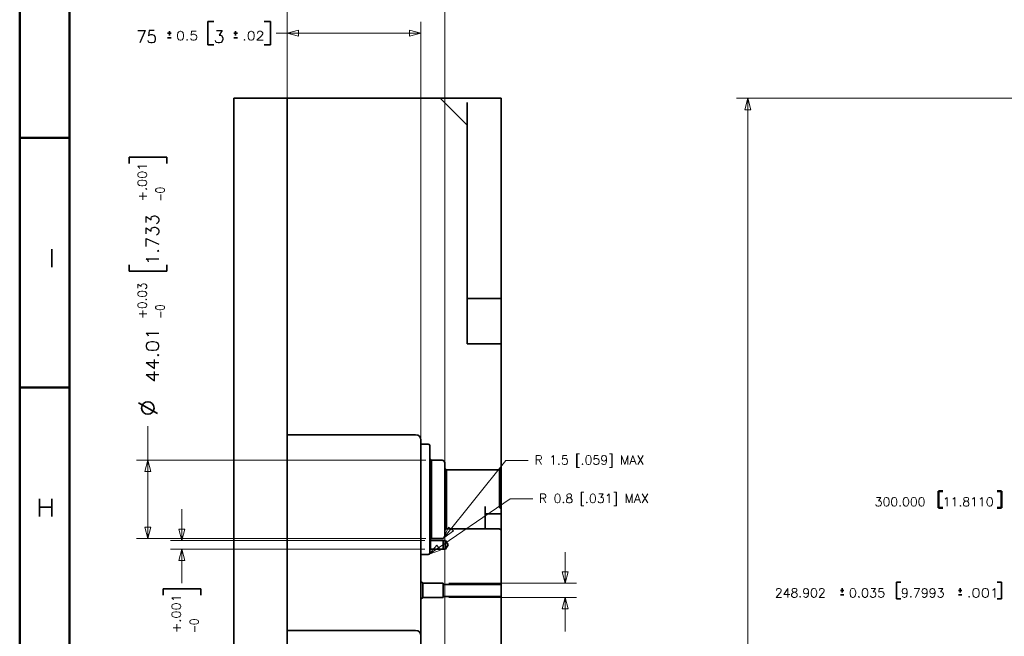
# Model space of a CAD drawing. Header units: millimetres. Extents: x 0 to 1189, y 0 to 841.
# Tile 5 of 28: x 0 to 276, y 490 to 663. Entities that reach past the tile are written whole.
import ezdxf

# ---------------------------------------------------------------- set-up
doc = ezdxf.new("R2010")
doc.units = ezdxf.units.MM
doc.layers.add('1', color=7, linetype='Continuous')
doc.styles.add('pwfont', font='simplex.shx')

msp = doc.modelspace()

# ---------------------------------------------------------------- linework, layer by layer
at = {"layer": '1', "color": 7, "linetype": 'Continuous', "lineweight": 50}
for p, q in [((0, 0), (0, 841)), ((14, 14), (14, 827)), ((0, 630), (14, 630)), ((0, 560), (14, 560))]:
    msp.add_line(p, q, dxfattribs=at)
at = {"layer": '1', "color": 4, "linetype": 'Continuous', "lineweight": 13}
for p, q in [((75.04, 212.05), (75.04, 684.27)), ((119.19, 221.43), (119.19, 684.27)), ((75.04, 642.68), (75.04, 662.53)), ((112.54, 511.03), (112.54, 662.53)), ((302.84, 641.1), (201.06, 641.1)), ((75.04, 545.14), (75.04, 103.88)), ((113.9, 539.6), (32.76, 539.6)), ((113.9, 517.59), (32.76, 517.59)), ((113.65, 517.1), (42.31, 517.1)), ((113.65, 514.59), (42.31, 514.59)), ((120.37, 505.05), (156.12, 505.05)), ((120.37, 501.05), (156.12, 501.05))]:
    msp.add_line(p, q, dxfattribs=at)
at = {"layer": '1', "color": 1, "linetype": 'Continuous', "lineweight": 35}
for p, q in [((41.97, 659.98), (41.97, 658.73)), ((60.56, 659.98), (60.56, 658.73)), ((42.47, 659.36), (41.47, 659.36)), ((41.47, 658.11), (42.47, 658.11)), ((61.06, 659.36), (60.06, 659.36)), ((60.06, 658.11), (61.06, 658.11))]:
    msp.add_line(p, q, dxfattribs=at)
at = {"layer": '1', "color": 2, "linetype": 'Continuous', "lineweight": 35}
for p, q in [((52.72, 662.64), (52.72, 656.07)), ((54.47, 662.64), (52.72, 662.64)), ((70.34, 662.64), (68.59, 662.64)), ((70.34, 656.07), (70.34, 662.64)), ((52.72, 656.07), (54.47, 656.07)), ((68.59, 656.07), (70.34, 656.07)), ((30.66, 624.57), (30.66, 622.82)), ((41.22, 624.57), (30.66, 624.57)), ((41.22, 622.82), (41.22, 624.57)), ((30.66, 594.36), (30.66, 592.61)), ((41.22, 592.61), (41.22, 594.36)), ((30.66, 592.61), (41.22, 592.61)), ((38.61, 552.69), (33.32, 555.67)), ((40.2, 503.48), (40.2, 501.73)), ((50.76, 503.48), (40.2, 503.48)), ((50.76, 501.73), (50.76, 503.48))]:
    msp.add_line(p, q, dxfattribs=at)
at = {"layer": '1', "color": 7, "linetype": 'Continuous', "lineweight": 13}
for p, q in [((78.21, 660.21), (75.04, 659.36)), ((78.21, 658.51), (78.21, 660.21)), ((109.36, 660.21), (109.36, 658.51)), ((112.54, 659.36), (109.36, 660.21)), ((112.54, 659.36), (71.92, 659.36)), ((75.04, 659.36), (78.21, 658.51)), ((109.36, 658.51), (112.54, 659.36)), ((204.23, 641.1), (203.38, 637.92)), ((205.08, 637.92), (204.23, 641.1)), ((204.23, 641.1), (204.23, 399.65)), ((203.38, 637.92), (205.08, 637.92)), ((35.94, 517.59), (35.94, 549.12)), ((35.94, 539.6), (35.09, 536.42)), ((36.79, 536.42), (35.94, 539.6)), ((136.29, 539.51), (118.97, 517.81)), ((142.64, 539.51), (136.29, 539.51)), ((35.09, 536.42), (36.79, 536.42)), ((137.54, 528.72), (114.87, 513.21)), ((143.89, 528.72), (137.54, 528.72)), ((45.48, 517.1), (45.48, 525.85)), ((35.09, 520.77), (35.94, 517.59)), ((36.79, 520.77), (35.09, 520.77)), ((35.94, 517.59), (36.79, 520.77)), ((44.63, 520.28), (45.48, 517.1)), ((46.33, 520.28), (44.63, 520.28)), ((45.48, 517.1), (46.33, 520.28)), ((120.29, 520.82), (118.97, 517.81)), ((118.97, 517.81), (121.62, 519.76)), ((121.62, 519.76), (120.29, 520.82)), ((45.48, 514.59), (44.63, 511.41)), ((46.33, 511.41), (45.48, 514.59)), ((45.48, 514.59), (45.48, 505.06)), ((117.01, 515.71), (114.87, 513.21)), ((114.87, 513.21), (117.97, 514.3)), ((117.97, 514.3), (117.01, 515.71)), ((152.94, 505.05), (152.94, 513.8)), ((44.63, 511.41), (46.33, 511.41)), ((152.09, 508.22), (152.94, 505.05)), ((153.79, 508.22), (152.09, 508.22)), ((152.94, 505.05), (153.79, 508.22)), ((152.94, 501.05), (152.09, 497.87)), ((153.79, 497.87), (152.94, 501.05)), ((152.94, 501.05), (152.94, 491.52)), ((152.09, 497.87), (153.79, 497.87))]:
    msp.add_line(p, q, dxfattribs=at)
at = {"layer": '1', "color": 12, "linetype": 'Continuous', "lineweight": 35}
for p, q in [((60.04, 509.45), (60.04, 641.1)), ((60.04, 641.1), (75.04, 641.1)), ((75.04, 509.45), (75.04, 641.1)), ((60.04, 465.82), (60.04, 509.45)), ((75.04, 465.82), (75.04, 509.45))]:
    msp.add_line(p, q, dxfattribs=at)
at = {"layer": '1', "color": 253, "linetype": 'Continuous', "lineweight": 35}
for p, q in [((75.04, 641.1), (118.03, 641.1)), ((75.04, 546.73), (75.04, 641.1)), ((118.03, 641.09), (118.03, 641.1)), ((118.03, 641.09), (125.53, 633.6)), ((135.03, 641.1), (124.38, 641.1)), ((135.03, 641.1), (135.03, 586.45)), ((125.53, 633.6), (125.53, 572.25)), ((135.03, 584.95), (125.53, 584.95)), ((125.53, 572.25), (135.03, 572.25)), ((135.03, 537.35), (135.03, 572.25)), ((75.04, 546.73), (111.04, 546.73)), ((112.54, 544.1), (112.54, 545.23)), ((114.59, 544.1), (112.54, 544.1)), ((114.99, 540.1), (114.99, 543.7)), ((115.49, 539.6), (114.99, 540.1)), ((118.44, 539.6), (115.49, 539.6)), ((119.19, 537.35), (119.19, 538.85)), ((119.19, 537.35), (119.69, 536.85)), ((134.53, 536.85), (119.69, 536.85)), ((135.03, 537.35), (134.53, 536.85)), ((135.03, 524.55), (135.03, 525.95)), ((130.55, 524.54), (135.03, 524.54)), ((135.03, 520.12), (135.03, 524.54)), ((119.69, 520.35), (119.19, 519.85)), ((119.19, 518.34), (119.19, 519.85)), ((119.69, 520.35), (130.55, 520.35)), ((130.55, 520.35), (130.55, 520.32)), ((130.55, 520.32), (134.56, 520.32)), ((134.56, 520.32), (135.03, 519.85)), ((135.03, 509.45), (135.03, 519.85)), ((115.12, 517.22), (115.49, 517.59)), ((115.24, 517.1), (115.12, 517.22)), ((118.74, 517.1), (115.24, 517.1)), ((115.49, 517.59), (118.44, 517.59)), ((118.74, 517.05), (118.74, 517.1)), ((119.46, 517.05), (118.74, 517.05)), ((120.18, 515.85), (119.46, 517.05)), ((114.99, 514.34), (115.24, 514.59)), ((114.99, 513.5), (114.99, 514.34)), ((115.24, 514.59), (118.74, 514.59)), ((118.74, 514.59), (118.74, 514.65)), ((118.74, 514.65), (119.46, 514.65)), ((119.46, 514.65), (120.18, 515.85)), ((112.54, 513.1), (114.59, 513.1)), ((112.54, 509.45), (112.54, 513.1)), ((112.54, 505.55), (112.54, 509.45)), ((135.03, 504.75), (135.03, 509.45)), ((113.04, 505.05), (112.54, 505.55)), ((118.79, 505.05), (113.04, 505.05)), ((118.79, 504.75), (118.79, 505.05)), ((135.03, 504.75), (118.79, 504.75)), ((112.54, 500.55), (113.04, 501.05)), ((112.54, 465.82), (112.54, 500.55)), ((113.04, 501.05), (118.79, 501.05)), ((118.79, 501.05), (118.79, 501.35)), ((118.79, 501.35), (135.03, 501.35)), ((135.03, 465.82), (135.03, 501.35)), ((111.04, 491.85), (75.04, 491.85))]:
    msp.add_line(p, q, dxfattribs=at)
at = {"layer": '1', "color": 2, "linetype": 'Continuous', "lineweight": 50}
for p, q in [((257.65, 530.94), (257.65, 526.25)), ((258.9, 530.94), (257.65, 530.94)), ((275.34, 530.94), (274.09, 530.94)), ((275.34, 526.25), (275.34, 530.94)), ((257.65, 526.25), (258.9, 526.25)), ((274.09, 526.25), (275.34, 526.25))]:
    msp.add_line(p, q, dxfattribs=at)
at = {"layer": '1', "color": 7, "linetype": 'Continuous', "lineweight": 35}
for p, q in [((245.9, 505.39), (245.9, 500.7)), ((247.15, 505.39), (245.9, 505.39)), ((275.34, 505.39), (274.09, 505.39)), ((275.34, 500.7), (275.34, 505.39)), ((231.15, 503.05), (230.15, 503.05)), ((230.65, 503.67), (230.65, 502.42)), ((264.24, 503.05), (263.24, 503.05)), ((263.74, 503.67), (263.74, 502.42)), ((230.15, 501.8), (231.15, 501.8)), ((245.9, 500.7), (247.15, 500.7)), ((263.24, 501.8), (264.24, 501.8)), ((274.09, 500.7), (275.34, 500.7))]:
    msp.add_line(p, q, dxfattribs=at)
at = {"layer": '1', "color": 2, "linetype": 'Continuous', "lineweight": 35}
msp.add_circle((35.94, 554.21), 1.75, dxfattribs=at)
at = {"layer": '1', "color": 253, "linetype": 'Continuous', "lineweight": 35}
for centre, radius, start, end in [((111.04, 545.23), 1.5, 0, 90), ((114.59, 543.7), 0.4, 0, 90), ((118.44, 538.85), 0.75, 0, 90), ((118.44, 518.34), 0.75, 270, 0), ((114.59, 513.5), 0.4, 270, 0), ((111.04, 490.35), 1.5, 0, 90)]:
    msp.add_arc(centre, radius, start, end, dxfattribs=at)
for points, knots in [([(118.03, 641.1), (118.07, 641.1), (118.17, 641.1), (118.24, 641.1), (118.35, 641.1), (118.39, 641.1), (118.42, 641.1), (118.43, 641.1), (118.54, 641.1), (118.81, 641.1), (118.97, 641.1), (119.22, 641.1), (119.36, 641.1), (119.43, 641.1), (119.48, 641.1), (119.71, 641.1), (120.15, 641.1), (120.63, 641.1), (120.94, 641.1), (121.04, 641.1), (121.11, 641.1), (121.14, 641.1), (121.41, 641.1), (121.97, 641.1), (122.55, 641.1), (122.84, 641.1), (122.99, 641.1), (123.07, 641.1), (123.15, 641.1), (123.45, 641.1), (124.07, 641.1), (124.38, 641.1)], [0, 0, 0.006451, 0.022152, 0.033441, 0.050805, 0.056728, 0.060861, 0.062982, 0.081142, 0.12362, 0.147894, 0.188101, 0.209927, 0.221276, 0.229007, 0.265102, 0.3341, 0.409187, 0.459225, 0.47471, 0.485156, 0.49041, 0.532938, 0.620575, 0.711612, 0.758411, 0.782136, 0.794079, 0.80607, 0.854189, 0.951154, 1, 1]), ([(125.53, 639.95), (125.53, 639.32), (125.53, 638.71), (125.53, 638.11), (125.53, 638.04), (125.53, 637.92), (125.53, 637.85), (125.53, 637.67), (125.53, 637.24), (125.53, 636.69), (125.53, 636.43), (125.53, 636.17), (125.53, 636.05), (125.53, 635.93), (125.53, 635.47), (125.53, 635.05), (125.53, 634.68), (125.53, 634.59), (125.53, 634.55), (125.53, 634.51), (125.53, 634.35), (125.53, 634.09), (125.53, 633.88), (125.53, 633.79), (125.53, 633.76), (125.53, 633.74), (125.53, 633.72), (125.53, 633.63), (125.53, 633.6)], [0, 0, 0.098015, 0.194415, 0.289214, 0.300952, 0.318505, 0.330178, 0.359104, 0.426643, 0.51264, 0.55391, 0.594014, 0.61363, 0.632927, 0.705675, 0.771281, 0.829765, 0.843254, 0.84983, 0.856262, 0.880592, 0.922584, 0.955774, 0.969049, 0.974837, 0.977519, 0.980039, 0.994785, 1, 1]), ([(135.03, 586.45), (135.03, 585.38), (135.03, 584.95)], [0, 0, 0.707108, 1, 1]), ([(135.03, 572.25), (135.03, 575.61), (135.03, 578.69), (135.03, 581.3), (135.03, 583.29), (135.03, 584.52), (135.03, 584.95)], [0, 0, 0.26528, 0.507816, 0.713223, 0.869316, 0.966836, 1, 1]), ([(112.54, 544.1), (112.54, 543.99), (112.54, 543.16), (112.54, 542.45), (112.54, 540.47), (112.54, 539.23), (112.54, 536.35), (112.54, 533.04), (112.54, 529.5), (112.54, 525.9), (112.54, 522.46), (112.54, 519.34), (112.54, 516.72), (112.54, 515.65), (112.54, 514.03), (112.54, 513.2), (112.54, 513.1)], [0, 0, 0.003381, 0.030154, 0.053183, 0.116978, 0.156879, 0.249999, 0.356598, 0.470928, 0.586824, 0.69804, 0.798579, 0.883022, 0.917744, 0.969846, 0.996619, 1, 1]), ([(114.99, 517.12), (114.99, 517.74), (114.99, 519.13), (114.99, 521.19), (114.99, 523.77), (114.99, 526.7), (114.99, 529.76), (114.99, 532.74), (114.99, 535.43), (114.99, 537.63), (114.99, 539.19), (114.99, 540), (114.99, 540.1)], [0, 0, 0.026937, 0.08738, 0.177044, 0.289571, 0.416976, 0.550226, 0.679871, 0.796716, 0.892473, 0.960354, 0.995541, 1, 1]), ([(115.49, 517.59), (115.49, 518), (115.49, 519.19), (115.49, 521.09), (115.49, 523.53), (115.49, 526.36), (115.49, 529.35), (115.49, 532.28), (115.49, 534.94), (115.49, 537.13), (115.49, 538.69), (115.49, 539.5), (115.49, 539.6)], [0, 0, 0.018541, 0.072791, 0.158723, 0.269968, 0.398271, 0.534121, 0.667441, 0.78834, 0.887856, 0.958606, 0.995343, 1, 1]), ([(119.19, 519.85), (119.19, 519.95), (119.19, 520.8), (119.19, 521.52), (119.19, 523.45), (119.19, 524.62), (119.19, 527.23), (119.19, 529.96), (119.19, 531.3), (119.19, 533.74), (119.19, 535.67), (119.19, 536.92), (119.19, 537.35)], [0, 0, 0.006156, 0.054497, 0.095493, 0.206108, 0.273005, 0.421783, 0.578217, 0.654509, 0.793892, 0.904507, 0.975528, 1, 1]), ([(119.69, 536.85), (119.69, 536.44), (119.69, 535.27), (119.69, 533.44), (119.69, 532.34), (119.69, 529.89), (119.69, 528.6), (119.69, 526.05), (119.69, 523.75), (119.69, 521.92), (119.69, 521.24), (119.69, 520.45), (119.69, 520.35)], [0, 0, 0.024471, 0.095491, 0.206107, 0.273004, 0.421783, 0.5, 0.654508, 0.793893, 0.904509, 0.945502, 0.993844, 1, 1]), ([(134.53, 526.57), (134.53, 529.28), (134.53, 531.91), (134.53, 534.18), (134.53, 535.85), (134.53, 536.73), (134.53, 536.85)], [0, 0, 0.263442, 0.519668, 0.740929, 0.903252, 0.989057, 1, 1]), ([(135.03, 537.35), (135.03, 536.92), (135.03, 535.69), (135.03, 533.77), (135.03, 531.35), (135.03, 528.66), (135.03, 525.97)], [0, 0, 0.037274, 0.145486, 0.314153, 0.526923, 0.763173, 1, 1]), ([(130.55, 526.57), (130.55, 524.09), (130.55, 522.09), (130.55, 520.79), (130.55, 520.35)], [0, 0, 0.399521, 0.720515, 0.928179, 1, 1]), ([(135.03, 525.97), (134.99, 525.98), (134.94, 526), (134.9, 526.02), (134.86, 526.04), (134.84, 526.05), (134.82, 526.07), (134.81, 526.07), (134.8, 526.08), (134.79, 526.09), (134.78, 526.1), (134.74, 526.13), (134.71, 526.17), (134.69, 526.18), (134.67, 526.21), (134.66, 526.23), (134.64, 526.25), (134.62, 526.27), (134.61, 526.3), (134.59, 526.32), (134.58, 526.35), (134.58, 526.36), (134.57, 526.37), (134.56, 526.39), (134.56, 526.4), (134.55, 526.43), (134.54, 526.46), (134.54, 526.47), (134.54, 526.49), (134.53, 526.5), (134.53, 526.51), (134.53, 526.54), (134.53, 526.57)], [0, 0, 0.052219, 0.105276, 0.159466, 0.215017, 0.243384, 0.272227, 0.286852, 0.301602, 0.316449, 0.331378, 0.391847, 0.453715, 0.485305, 0.517408, 0.550119, 0.583245, 0.616598, 0.650295, 0.684367, 0.718876, 0.736358, 0.75393, 0.771485, 0.789077, 0.824211, 0.859457, 0.877129, 0.894888, 0.912654, 0.930287, 0.965313, 1, 1]), ([(135.03, 520.12), (134.97, 520.14), (134.92, 520.15), (134.91, 520.16), (134.9, 520.16), (134.87, 520.17), (134.85, 520.18), (134.83, 520.18), (134.74, 520.21), (134.67, 520.24), (134.62, 520.27), (134.57, 520.3), (134.56, 520.32)], [0, 0, 0.108743, 0.212863, 0.238138, 0.263103, 0.312053, 0.359635, 0.405854, 0.576918, 0.725527, 0.851374, 0.954912, 1, 1]), ([(114.99, 517.12), (115.04, 517.16), (115.1, 517.21), (115.11, 517.22), (115.11, 517.22), (115.12, 517.22), (115.12, 517.22)], [0, 0, 0.423149, 0.850206, 0.961801, 0.982878, 0.995593, 1, 1]), ([(114.99, 514.34), (114.99, 514.44), (114.99, 515.17), (114.99, 516.25), (114.99, 517.12)], [0, 0, 0.036364, 0.298633, 0.687047, 1, 1]), ([(115.24, 514.59), (115.24, 514.71), (115.24, 515.57), (115.24, 516.63), (115.24, 517.1)], [0, 0, 0.049511, 0.38874, 0.811753, 1, 1]), ([(118.74, 517.05), (118.74, 516.93), (118.74, 516.11), (118.74, 515.1), (118.74, 514.65)], [0, 0, 0.049506, 0.388731, 0.811741, 1, 1]), ([(119.46, 514.65), (119.46, 514.76), (119.46, 515.58), (119.46, 516.59), (119.46, 517.05)], [0, 0, 0.049506, 0.388748, 0.811741, 1, 1]), ([(112.54, 500.55), (112.54, 500.94), (112.54, 501.41), (112.54, 502.69), (112.54, 504.09), (112.54, 504.68), (112.54, 505.45), (112.54, 505.55)], [0, 0, 0.079375, 0.172574, 0.428848, 0.70771, 0.827434, 0.979751, 1, 1]), ([(113.04, 501.05), (113.04, 501.17), (113.04, 502.05), (113.04, 503.39), (113.04, 504.58), (113.04, 505.05)], [0, 0, 0.030148, 0.25, 0.586827, 0.883025, 1, 1]), ([(118.79, 501.35), (118.79, 501.45), (118.79, 502.2), (118.79, 502.75), (118.79, 503.9), (118.79, 504.35), (118.79, 504.75)], [0, 0, 0.030155, 0.249994, 0.413171, 0.749994, 0.883028, 1, 1]), ([(135.03, 501.35), (135.03, 501.45), (135.03, 502.2), (135.03, 502.75), (135.03, 503.9), (135.03, 504.35), (135.03, 504.75)], [0, 0, 0.030155, 0.249994, 0.413171, 0.749994, 0.883028, 1, 1])]:
    msp.add_open_spline(points, degree=1, knots=knots, dxfattribs=at)
for points in [[(135.03, 525.95), (135.03, 525.97)], [(135.03, 524.54), (135.03, 524.55)], [(135.03, 520.12), (135.03, 519.85)]]:
    msp.add_open_spline(points, degree=1, dxfattribs=at)

# ---------------------------------------------------------------- texts
at = {"layer": '1', "color": 2, "linetype": 'Continuous', "lineweight": 13, "attachment_point": 7, "line_spacing_factor": 0.903614, "style": 'pwfont'}
for s, insert, char_height in [('\\W0.9578;75', (32.71, 656.63), 3.5), ('\\W0.9844;3', (54.44, 656.63), 3.5), ('\\W1.0231;300.000', (239.78, 526.65), 2.5), ('\\W1.0231;11.8110', (258.88, 526.65), 2.5)]:
    msp.add_mtext(s, dxfattribs=dict(at, insert=insert, char_height=char_height))
at = {"layer": '1', "color": 1, "linetype": 'Continuous', "lineweight": 13, "char_height": 2.5, "attachment_point": 7, "line_spacing_factor": 0.903614, "style": 'pwfont'}
for s, insert in [('\\W1.1589;0.5', (43.86, 657.41)), ('\\W1.1589;.02', (62.44, 657.41))]:
    msp.add_mtext(s, dxfattribs=dict(at, insert=insert))
at = {"layer": '1', "color": 1, "linetype": 'Continuous', "lineweight": 13, "char_height": 2.5, "attachment_point": 7, "rotation": 90, "line_spacing_factor": 0.903614, "style": 'pwfont'}
for s, insert in [('\\W1.0598;+.001', (35.63, 612.15)), ('\\W0.8241;-0', (40.63, 612.15)), ('\\W0.9914;+0.03', (35.63, 579.22)), ('\\W0.8241;-0', (40.63, 579.22)), ('\\W1.0598;+.001', (45.17, 491.06)), ('\\W0.8241;-0', (50.17, 491.06))]:
    msp.add_mtext(s, dxfattribs=dict(at, insert=insert))
at = {"layer": '1', "color": 2, "linetype": 'Continuous', "lineweight": 13, "char_height": 3.5, "attachment_point": 7, "rotation": 90, "line_spacing_factor": 0.903614, "style": 'pwfont'}
for s, insert in [('\\W1.0598;1.733', (39, 594.3)), ('\\W1.1383;44.01', (39, 561.37))]:
    msp.add_mtext(s, dxfattribs=dict(at, insert=insert))
at = {"layer": '1', "color": 3, "linetype": 'Continuous', "lineweight": 13, "attachment_point": 7, "line_spacing_factor": 0.903614, "style": 'pwfont'}
for s, insert, char_height in [('\\W5.2500;I', (4.51, 593.78), 5), ('\\W1.0317;R 1.5 [.059] MAX', (144.36, 537.56), 2.5), ('\\W1.1667;H', (4.51, 523.78), 5), ('\\W1.0317;R 0.8 [.031] MAX', (145.61, 526.77), 2.5)]:
    msp.add_mtext(s, dxfattribs=dict(at, insert=insert, char_height=char_height))
at = {"layer": '1', "color": 7, "linetype": 'Continuous', "lineweight": 13, "char_height": 2.5, "attachment_point": 7, "line_spacing_factor": 0.903614, "style": 'pwfont'}
for s, insert in [('\\W1.0231;248.902', (211.78, 501.1)), ('\\W1.0598;0.035', (232.53, 501.1)), ('\\W1.0396;9.7993', (247.13, 501.1)), ('\\W1.2049;.001', (265.63, 501.1))]:
    msp.add_mtext(s, dxfattribs=dict(at, insert=insert))

doc.saveas('drawing.dxf')
